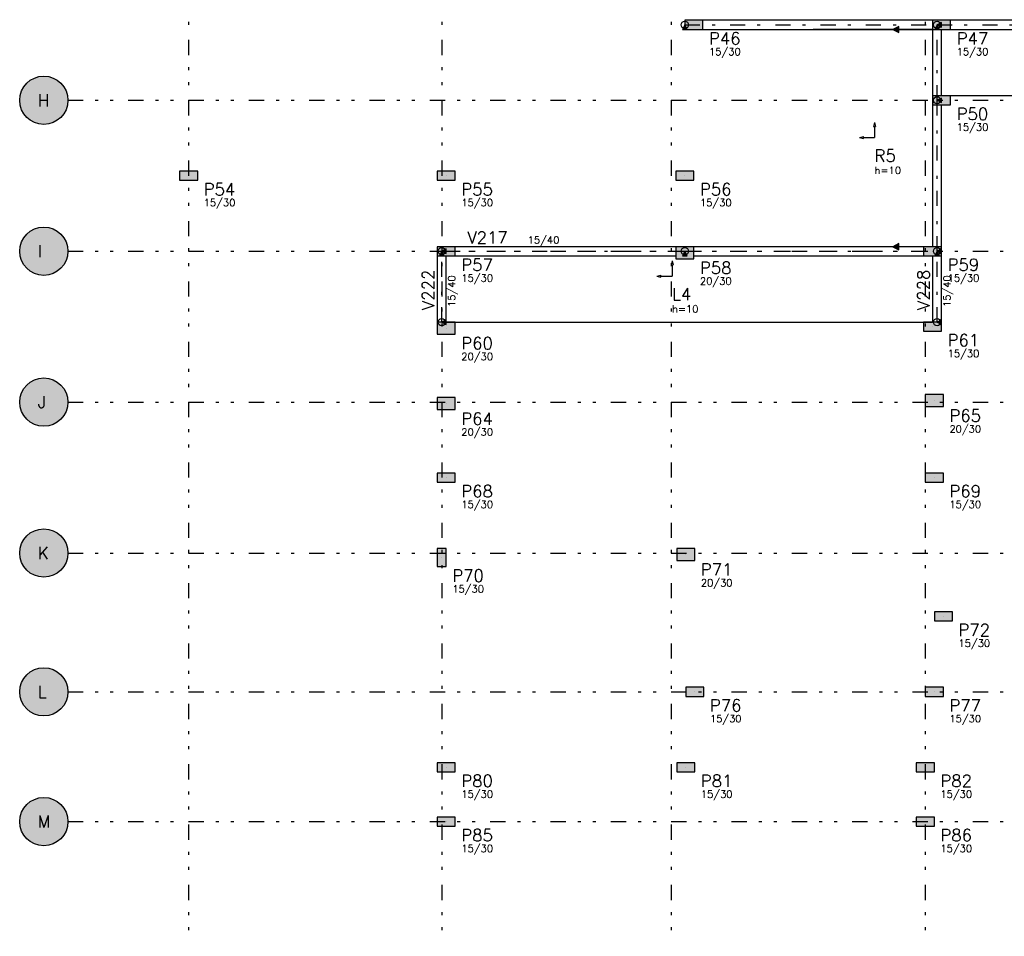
# Model space of a CAD drawing. Extents: x 0 to 119, y 0 to 84.
# Tile 5 of 7: x 61 to 93, y 31 to 61. Entities that reach past the tile are written whole.
import ezdxf

# ---------------------------------------------------------------- set-up
doc = ezdxf.new("R2010")
doc.units = 0
doc.header["$MEASUREMENT"] = 0
doc.linetypes.add('ESTILO_TQS_0003', pattern=[1.5, 0.5, -0.4, 0.1, -0.5])
doc.linetypes.add('ESTILO_TQS_0004', pattern=[2, 0.5, -0.4, 0.1, -0.4, 0.1, -0.5])
for name, color, linetype in [('1', 1, 'CONTINUOUS'), ('2', 2, 'CONTINUOUS'), ('3', 3, 'CONTINUOUS'), ('4', 4, 'CONTINUOUS'), ('6', 6, 'CONTINUOUS'), ('8', 8, 'CONTINUOUS'), ('9', 9, 'CONTINUOUS')]:
    doc.layers.add(name, color=color, linetype=linetype)
doc.styles.get("Standard").update_dxf_attribs({"font": 'ROMANS.SHX'})

msp = doc.modelspace()

# ---------------------------------------------------------------- linework, layer by layer
at = {"layer": '1', "linetype": 'Continuous'}
for points in [[(82.70286, 60.96836), (82.85286, 60.96836), (82.77786, 61.11836), (82.70286, 60.96836)], [(90.98786, 61.26836), (83.37786, 61.26836)], [(89.669527, 60.96836), (89.869527, 60.86836), (89.869527, 61.06836), (89.669527, 60.96836)], [(91.06286, 60.96836), (91.21286, 60.96836), (91.13786, 61.11836), (91.06286, 60.96836)], [(91.28786, 61.04336), (91.28786, 61.19336), (91.13786, 61.11836), (91.28786, 61.04336)], [(103.16786, 61.26836), (91.58786, 61.26836)], [(83.37786, 60.96836), (90.98786, 60.96836)], [(90.98786, 60.96836), (90.98786, 58.76836)], [(91.28786, 58.76836), (91.28786, 60.96836)], [(91.58786, 60.96836), (103.16786, 60.96836)], [(90.98786, 58.46836), (90.98786, 53.76836)], [(91.28786, 58.54336), (91.28786, 58.69336), (91.13786, 58.61836), (91.28786, 58.54336)], [(91.28786, 53.76836), (91.28786, 58.46836)], [(89.669527, 53.76836), (89.869527, 53.66836), (89.869527, 53.86836), (89.669527, 53.76836)], [(74.64286, 53.46836), (74.79286, 53.46836), (74.71786, 53.61836), (74.64286, 53.46836)], [(74.86786, 53.54336), (74.86786, 53.69336), (74.71786, 53.61836), (74.86786, 53.54336)], [(82.47786, 53.76836), (75.16786, 53.76836)], [(82.70286, 53.46836), (82.85286, 53.46836), (82.77786, 53.61836), (82.70286, 53.46836)], [(90.68786, 53.76836), (83.07786, 53.76836)], [(91.06286, 53.46836), (91.21286, 53.46836), (91.13786, 53.61836), (91.06286, 53.46836)], [(91.28786, 53.54336), (91.28786, 53.69336), (91.13786, 53.61836), (91.28786, 53.54336)], [(74.56786, 53.46836), (74.56786, 51.26836)], [(74.86786, 51.26836), (74.86786, 53.46836)], [(75.16786, 53.46836), (82.47786, 53.46836)], [(83.07786, 53.46836), (90.68786, 53.46836)], [(90.98786, 53.46836), (90.98786, 51.26836)], [(91.28786, 51.26836), (91.28786, 53.46836)], [(74.86786, 51.19336), (74.86786, 51.34336), (74.71786, 51.26836), (74.86786, 51.19336)], [(91.28786, 51.19336), (91.28786, 51.34336), (91.13786, 51.26836), (91.28786, 51.19336)]]:
    msp.add_lwpolyline(points, dxfattribs=at)
for centre in [(82.77786, 61.11836), (91.13786, 61.11836), (91.13786, 61.11836), (91.13786, 58.61836), (74.71786, 53.61836), (74.71786, 53.61836), (82.77786, 53.61836), (91.13786, 53.61836), (91.13786, 53.61836), (74.71786, 51.26836), (91.13786, 51.26836)]:
    msp.add_circle(centre, 0.12, dxfattribs=at)
at = {"layer": '2', "linetype": 'Continuous'}
for centre in [(61.52786, 58.61836), (61.52786, 53.61836), (61.52786, 48.61836), (61.52786, 43.61836), (61.52786, 39.01836), (61.52786, 34.71836)]:
    msp.add_circle(centre, 0.8, dxfattribs=at)
at = {"layer": '6', "linetype": 'Continuous'}
for points in [[(83.37786, 60.96836), (83.37786, 61.26836), (82.77786, 61.26836), (82.77786, 60.96836), (83.37786, 60.96836)], [(91.58786, 60.96836), (91.58786, 61.26836), (90.98786, 61.26836), (90.98786, 60.96836), (91.58786, 60.96836)], [(91.58786, 58.46836), (91.58786, 58.76836), (90.98786, 58.76836), (90.98786, 58.46836), (91.58786, 58.46836)], [(66.62786, 55.96836), (66.62786, 56.26836), (66.02786, 56.26836), (66.02786, 55.96836), (66.62786, 55.96836)], [(75.16786, 55.96836), (75.16786, 56.26836), (74.56786, 56.26836), (74.56786, 55.96836), (75.16786, 55.96836)], [(83.07786, 55.96836), (83.07786, 56.26836), (82.47786, 56.26836), (82.47786, 55.96836), (83.07786, 55.96836)], [(75.16786, 53.46836), (75.16786, 53.76836), (74.56786, 53.76836), (74.56786, 53.46836), (75.16786, 53.46836)], [(83.07786, 53.36836), (83.07786, 53.76836), (82.47786, 53.76836), (82.47786, 53.36836), (83.07786, 53.36836)], [(91.28786, 53.46836), (91.28786, 53.76836), (90.68786, 53.76836), (90.68786, 53.46836), (91.28786, 53.46836)], [(75.16786, 50.86836), (75.16786, 51.26836), (74.56786, 51.26836), (74.56786, 50.86836), (75.16786, 50.86836)], [(91.28786, 50.96836), (91.28786, 51.26836), (90.68786, 51.26836), (90.68786, 50.96836), (91.28786, 50.96836)], [(75.16786, 48.36836), (75.16786, 48.76836), (74.56786, 48.76836), (74.56786, 48.36836), (75.16786, 48.36836)], [(91.34786, 48.46836), (91.34786, 48.86836), (90.74786, 48.86836), (90.74786, 48.46836), (91.34786, 48.46836)], [(75.16786, 45.96836), (75.16786, 46.26836), (74.56786, 46.26836), (74.56786, 45.96836), (75.16786, 45.96836)], [(90.74786, 46.26836), (90.74786, 45.96836), (91.34786, 45.96836), (91.34786, 46.26836), (90.74786, 46.26836)], [(74.56786, 43.16836), (74.86786, 43.16836), (74.86786, 43.76836), (74.56786, 43.76836), (74.56786, 43.16836)], [(82.50786, 43.76836), (82.50786, 43.36836), (83.10786, 43.36836), (83.10786, 43.76836), (82.50786, 43.76836)], [(91.04786, 41.66836), (91.04786, 41.36836), (91.64786, 41.36836), (91.64786, 41.66836), (91.04786, 41.66836)], [(82.80786, 39.16836), (82.80786, 38.86836), (83.40786, 38.86836), (83.40786, 39.16836), (82.80786, 39.16836)], [(90.74786, 39.16836), (90.74786, 38.86836), (91.34786, 38.86836), (91.34786, 39.16836), (90.74786, 39.16836)], [(74.56786, 36.66836), (74.56786, 36.36836), (75.16786, 36.36836), (75.16786, 36.66836), (74.56786, 36.66836)], [(82.50786, 36.66836), (82.50786, 36.36836), (83.10786, 36.36836), (83.10786, 36.66836), (82.50786, 36.66836)], [(90.44786, 36.66836), (90.44786, 36.36836), (91.04786, 36.36836), (91.04786, 36.66836), (90.44786, 36.66836)], [(74.56786, 34.86836), (74.56786, 34.56836), (75.16786, 34.56836), (75.16786, 34.86836), (74.56786, 34.86836)], [(90.44786, 34.86836), (90.44786, 34.56836), (91.04786, 34.56836), (91.04786, 34.86836), (90.44786, 34.86836)]]:
    msp.add_lwpolyline(points, dxfattribs=at)
at = {"layer": '8', "linetype": 'ESTILO_TQS_0004'}
for p, q in [((66.32786, 78.61836), (66.32786, 30.91836)), ((74.71786, 78.61836), (74.71786, 30.91836)), ((82.32786, 78.61836), (82.32786, 30.91836)), ((90.74786, 78.61836), (90.74786, 30.91836)), ((62.32786, 58.61836), (111.46786, 58.61836)), ((62.32786, 53.61836), (111.46786, 53.61836)), ((62.32786, 48.61836), (111.46786, 48.61836)), ((62.32786, 43.61836), (111.46786, 43.61836)), ((62.32786, 39.01836), (111.46786, 39.01836)), ((62.32786, 34.71836), (111.46786, 34.71836))]:
    msp.add_line(p, q, dxfattribs=at)
at = {"layer": '8', "linetype": 'ESTILO_TQS_0003'}
for p, q in [((82.77786, 61.11836), (91.13786, 61.11836)), ((91.13786, 58.61836), (91.13786, 61.11836)), ((91.13786, 61.11836), (103.61786, 61.11836)), ((91.13786, 53.61836), (91.13786, 58.61836)), ((74.71786, 51.26836), (74.71786, 53.61836)), ((74.71786, 53.61836), (82.77786, 53.61836)), ((82.77786, 53.61836), (91.13786, 53.61836)), ((91.13786, 51.26836), (91.13786, 53.61836))]:
    msp.add_line(p, q, dxfattribs=at)
at = {"layer": '8', "linetype": 'Continuous'}
for p, q in [((83.07786, 61.11836), (83.07786, 61.11836)), ((91.28786, 61.11836), (91.28786, 61.11836)), ((90.98786, 60.96836), (87.03286, 60.96836)), ((103.46786, 58.76836), (91.28786, 58.76836)), ((91.28786, 58.61836), (91.28786, 58.61836)), ((89.066439, 57.884758), (89.035551, 57.75235)), ((89.066439, 57.884758), (89.097328, 57.75235)), ((89.035551, 57.75235), (89.097328, 57.75235)), ((89.066439, 57.75235), (89.066439, 57.384758)), ((88.566439, 57.384758), (88.698847, 57.415644)), ((88.566439, 57.384758), (88.698847, 57.353873)), ((88.698847, 57.353873), (88.698847, 57.415644)), ((88.698847, 57.384758), (89.066439, 57.384758)), ((66.32786, 56.11836), (66.32786, 56.11836)), ((74.86786, 56.11836), (74.86786, 56.11836)), ((82.77786, 56.11836), (82.77786, 56.11836)), ((74.86786, 53.61836), (74.86786, 53.61836)), ((82.77786, 53.56836), (82.77786, 53.56836)), ((90.98786, 53.76836), (87.03286, 53.76836)), ((90.98786, 53.61836), (90.98786, 53.61836)), ((82.353415, 53.294351), (82.322526, 53.161943)), ((82.353415, 53.294351), (82.384303, 53.161943)), ((82.322526, 53.161943), (82.384303, 53.161943)), ((82.353415, 53.161943), (82.353415, 52.794351)), ((81.853415, 52.794351), (81.985823, 52.825236)), ((81.853415, 52.794351), (81.985823, 52.763465)), ((81.985823, 52.763465), (81.985823, 52.825236)), ((81.985823, 52.794351), (82.353415, 52.794351)), ((74.86786, 51.26836), (90.98786, 51.26836)), ((74.86786, 51.06836), (74.86786, 51.06836)), ((90.98786, 51.11836), (90.98786, 51.11836)), ((91.04786, 48.66836), (91.04786, 48.66836)), ((74.86786, 48.56836), (74.86786, 48.56836)), ((74.86786, 46.11836), (74.86786, 46.11836)), ((91.04786, 46.11836), (91.04786, 46.11836)), ((74.71786, 43.46836), (74.71786, 43.46836)), ((82.80786, 43.56836), (82.80786, 43.56836)), ((91.34786, 41.51836), (91.34786, 41.51836)), ((83.10786, 39.01836), (83.10786, 39.01836)), ((91.04786, 39.01836), (91.04786, 39.01836)), ((74.86786, 36.51836), (74.86786, 36.51836)), ((82.80786, 36.51836), (82.80786, 36.51836)), ((90.74786, 36.51836), (90.74786, 36.51836)), ((74.86786, 34.71836), (74.86786, 34.71836)), ((90.74786, 34.71836), (90.74786, 34.71836))]:
    msp.add_line(p, q, dxfattribs=at)
at = {"layer": '9', "linetype": 'Continuous'}
for points in [[(82.70286, 60.96836), (82.85286, 60.96836), (82.77786, 61.11836)], [(82.70286, 60.96836), (82.77786, 61.11836), (82.70286, 60.96836)], [(83.37786, 60.96836), (83.37786, 61.26836), (82.77786, 61.26836)], [(83.37786, 60.96836), (82.77786, 61.26836), (82.77786, 60.96836)], [(89.669527, 60.96836), (89.869527, 60.86836), (89.869527, 61.06836)], [(89.669527, 60.96836), (89.869527, 61.06836), (89.669527, 60.96836)], [(91.58786, 60.96836), (91.58786, 61.26836), (90.98786, 61.26836)], [(91.58786, 60.96836), (90.98786, 61.26836), (90.98786, 60.96836)], [(91.06286, 60.96836), (91.21286, 60.96836), (91.13786, 61.11836)], [(91.06286, 60.96836), (91.13786, 61.11836), (91.06286, 60.96836)], [(91.28786, 61.04336), (91.28786, 61.19336), (91.13786, 61.11836)], [(91.28786, 61.04336), (91.13786, 61.11836), (91.28786, 61.04336)], [(83.37786, 60.96836), (82.77786, 60.96836), (83.37786, 60.96836)], [(91.58786, 60.96836), (90.98786, 60.96836), (91.58786, 60.96836)], [(62.32786, 58.61836), (61.473266, 59.416495), (61.365095, 59.401627)], [(62.32786, 58.61836), (61.582454, 59.416495), (61.473266, 59.416495)], [(62.32786, 58.61836), (61.690625, 59.401627), (61.582454, 59.416495)], [(62.32786, 58.61836), (60.907291, 59.12323), (60.844324, 59.034027)], [(62.32786, 58.61836), (60.981817, 59.203029), (60.907291, 59.12323)], [(62.32786, 58.61836), (61.066516, 59.271936), (60.981817, 59.203029)], [(62.32786, 58.61836), (61.159808, 59.328668), (61.066516, 59.271936)], [(62.32786, 58.61836), (61.259956, 59.372169), (61.159808, 59.328668)], [(62.32786, 58.61836), (61.365095, 59.401627), (61.259956, 59.372169)], [(62.32786, 58.61836), (61.795764, 59.372169), (61.690625, 59.401627)], [(62.32786, 58.61836), (61.895912, 59.328668), (61.795764, 59.372169)], [(62.32786, 58.61836), (61.989204, 59.271936), (61.895912, 59.328668)], [(62.32786, 58.61836), (62.073903, 59.203029), (61.989204, 59.271936)], [(62.32786, 58.61836), (62.148429, 59.12323), (62.073903, 59.203029)], [(62.32786, 58.61836), (62.211396, 59.034027), (62.148429, 59.12323)], [(62.32786, 58.61836), (60.757526, 58.834197), (60.735311, 58.727293)], [(62.32786, 58.61836), (60.794091, 58.937081), (60.757526, 58.834197)], [(62.32786, 58.61836), (60.844324, 59.034027), (60.794091, 58.937081)], [(62.32786, 58.61836), (62.261629, 58.937081), (62.211396, 59.034027)], [(62.32786, 58.61836), (62.298194, 58.834197), (62.261629, 58.937081)], [(62.32786, 58.61836), (62.320409, 58.727293), (62.298194, 58.834197)], [(91.58786, 58.46836), (91.58786, 58.76836), (90.98786, 58.76836)], [(91.58786, 58.46836), (90.98786, 58.76836), (90.98786, 58.46836)], [(62.32786, 58.61836), (60.735311, 58.727293), (60.72786, 58.61836)], [(62.32786, 58.61836), (60.72786, 58.61836), (60.735311, 58.509427)], [(62.32786, 58.61836), (60.735311, 58.509427), (60.757526, 58.402523)], [(62.32786, 58.61836), (60.757526, 58.402523), (60.794091, 58.299639)], [(62.32786, 58.61836), (60.794091, 58.299639), (60.844324, 58.202693)], [(62.32786, 58.61836), (60.844324, 58.202693), (60.907291, 58.11349)], [(62.32786, 58.61836), (60.907291, 58.11349), (60.981817, 58.033691)], [(62.32786, 58.61836), (60.981817, 58.033691), (61.066516, 57.964784)], [(62.32786, 58.61836), (61.066516, 57.964784), (61.159808, 57.908052)], [(62.32786, 58.61836), (61.159808, 57.908052), (61.259956, 57.864551)], [(62.32786, 58.61836), (61.259956, 57.864551), (61.365095, 57.835093)], [(62.32786, 58.61836), (61.365095, 57.835093), (61.473266, 57.820225)], [(62.32786, 58.61836), (61.473266, 57.820225), (61.582454, 57.820225)], [(62.32786, 58.61836), (61.582454, 57.820225), (61.690625, 57.835093)], [(62.32786, 58.61836), (61.690625, 57.835093), (61.795764, 57.864551)], [(62.32786, 58.61836), (61.795764, 57.864551), (61.895912, 57.908052)], [(62.32786, 58.61836), (61.895912, 57.908052), (61.989204, 57.964784)], [(62.32786, 58.61836), (61.989204, 57.964784), (62.073903, 58.033691)], [(62.32786, 58.61836), (62.073903, 58.033691), (62.148429, 58.11349)], [(62.32786, 58.61836), (62.148429, 58.11349), (62.211396, 58.202693)], [(62.32786, 58.61836), (62.211396, 58.202693), (62.261629, 58.299639)], [(62.32786, 58.61836), (62.261629, 58.299639), (62.298194, 58.402523)], [(62.32786, 58.61836), (62.298194, 58.402523), (62.320409, 58.509427)], [(62.32786, 58.61836), (62.320409, 58.509427), (62.32786, 58.61836)], [(91.58786, 58.46836), (90.98786, 58.46836), (91.58786, 58.46836)], [(91.28786, 58.54336), (91.28786, 58.69336), (91.13786, 58.61836)], [(91.28786, 58.54336), (91.13786, 58.61836), (91.28786, 58.54336)], [(66.62786, 55.96836), (66.62786, 56.26836), (66.02786, 56.26836)], [(66.62786, 55.96836), (66.02786, 56.26836), (66.02786, 55.96836)], [(75.16786, 55.96836), (75.16786, 56.26836), (74.56786, 56.26836)], [(75.16786, 55.96836), (74.56786, 56.26836), (74.56786, 55.96836)], [(83.07786, 55.96836), (83.07786, 56.26836), (82.47786, 56.26836)], [(83.07786, 55.96836), (82.47786, 56.26836), (82.47786, 55.96836)], [(66.62786, 55.96836), (66.02786, 55.96836), (66.62786, 55.96836)], [(75.16786, 55.96836), (74.56786, 55.96836), (75.16786, 55.96836)], [(83.07786, 55.96836), (82.47786, 55.96836), (83.07786, 55.96836)], [(62.32786, 53.61836), (60.981817, 54.203029), (60.907291, 54.12323)], [(62.32786, 53.61836), (61.066516, 54.271936), (60.981817, 54.203029)], [(62.32786, 53.61836), (61.159808, 54.328668), (61.066516, 54.271936)], [(62.32786, 53.61836), (61.259956, 54.372169), (61.159808, 54.328668)], [(62.32786, 53.61836), (61.365095, 54.401627), (61.259956, 54.372169)], [(62.32786, 53.61836), (61.473266, 54.416495), (61.365095, 54.401627)], [(62.32786, 53.61836), (61.582454, 54.416495), (61.473266, 54.416495)], [(62.32786, 53.61836), (61.690625, 54.401627), (61.582454, 54.416495)], [(62.32786, 53.61836), (61.795764, 54.372169), (61.690625, 54.401627)], [(62.32786, 53.61836), (61.895912, 54.328668), (61.795764, 54.372169)], [(62.32786, 53.61836), (61.989204, 54.271936), (61.895912, 54.328668)], [(62.32786, 53.61836), (62.073903, 54.203029), (61.989204, 54.271936)], [(62.32786, 53.61836), (62.148429, 54.12323), (62.073903, 54.203029)], [(62.32786, 53.61836), (60.794091, 53.937081), (60.757526, 53.834197)], [(62.32786, 53.61836), (60.844324, 54.034027), (60.794091, 53.937081)], [(62.32786, 53.61836), (60.907291, 54.12323), (60.844324, 54.034027)], [(62.32786, 53.61836), (62.211396, 54.034027), (62.148429, 54.12323)], [(62.32786, 53.61836), (62.261629, 53.937081), (62.211396, 54.034027)], [(62.32786, 53.61836), (62.298194, 53.834197), (62.261629, 53.937081)], [(89.669527, 53.76836), (89.869527, 53.66836), (89.869527, 53.86836)], [(89.669527, 53.76836), (89.869527, 53.86836), (89.669527, 53.76836)], [(62.32786, 53.61836), (60.735311, 53.727293), (60.72786, 53.61836)], [(62.32786, 53.61836), (60.72786, 53.61836), (60.735311, 53.509427)], [(62.32786, 53.61836), (60.757526, 53.834197), (60.735311, 53.727293)], [(62.32786, 53.61836), (60.735311, 53.509427), (60.757526, 53.402523)], [(62.32786, 53.61836), (60.757526, 53.402523), (60.794091, 53.299639)], [(62.32786, 53.61836), (60.794091, 53.299639), (60.844324, 53.202693)], [(62.32786, 53.61836), (60.844324, 53.202693), (60.907291, 53.11349)], [(62.32786, 53.61836), (60.907291, 53.11349), (60.981817, 53.033691)], [(62.32786, 53.61836), (60.981817, 53.033691), (61.066516, 52.964784)], [(62.32786, 53.61836), (61.066516, 52.964784), (61.159808, 52.908052)], [(62.32786, 53.61836), (61.159808, 52.908052), (61.259956, 52.864551)], [(62.32786, 53.61836), (61.259956, 52.864551), (61.365095, 52.835093)], [(62.32786, 53.61836), (61.365095, 52.835093), (61.473266, 52.820225)], [(62.32786, 53.61836), (61.473266, 52.820225), (61.582454, 52.820225)], [(62.32786, 53.61836), (61.582454, 52.820225), (61.690625, 52.835093)], [(62.32786, 53.61836), (61.690625, 52.835093), (61.795764, 52.864551)], [(62.32786, 53.61836), (61.795764, 52.864551), (61.895912, 52.908052)], [(62.32786, 53.61836), (61.895912, 52.908052), (61.989204, 52.964784)], [(62.32786, 53.61836), (61.989204, 52.964784), (62.073903, 53.033691)], [(62.32786, 53.61836), (62.073903, 53.033691), (62.148429, 53.11349)], [(62.32786, 53.61836), (62.148429, 53.11349), (62.211396, 53.202693)], [(62.32786, 53.61836), (62.211396, 53.202693), (62.261629, 53.299639)], [(62.32786, 53.61836), (62.261629, 53.299639), (62.298194, 53.402523)], [(62.32786, 53.61836), (62.320409, 53.727293), (62.298194, 53.834197)], [(62.32786, 53.61836), (62.298194, 53.402523), (62.320409, 53.509427)], [(62.32786, 53.61836), (62.320409, 53.509427), (62.32786, 53.61836)], [(75.16786, 53.46836), (75.16786, 53.76836), (74.56786, 53.76836)], [(75.16786, 53.46836), (74.56786, 53.76836), (74.56786, 53.46836)], [(74.64286, 53.46836), (74.79286, 53.46836), (74.71786, 53.61836)], [(74.64286, 53.46836), (74.71786, 53.61836), (74.64286, 53.46836)], [(74.86786, 53.54336), (74.86786, 53.69336), (74.71786, 53.61836)], [(74.86786, 53.54336), (74.71786, 53.61836), (74.86786, 53.54336)], [(83.07786, 53.36836), (83.07786, 53.76836), (82.47786, 53.76836)], [(83.07786, 53.36836), (82.47786, 53.76836), (82.47786, 53.36836)], [(82.70286, 53.46836), (82.85286, 53.46836), (82.77786, 53.61836)], [(82.70286, 53.46836), (82.77786, 53.61836), (82.70286, 53.46836)], [(91.28786, 53.46836), (91.28786, 53.76836), (90.68786, 53.76836)], [(91.28786, 53.46836), (90.68786, 53.76836), (90.68786, 53.46836)], [(91.06286, 53.46836), (91.21286, 53.46836), (91.13786, 53.61836)], [(91.06286, 53.46836), (91.13786, 53.61836), (91.06286, 53.46836)], [(91.28786, 53.54336), (91.28786, 53.69336), (91.13786, 53.61836)], [(91.28786, 53.54336), (91.13786, 53.61836), (91.28786, 53.54336)], [(75.16786, 53.46836), (74.56786, 53.46836), (75.16786, 53.46836)], [(83.07786, 53.36836), (82.47786, 53.36836), (83.07786, 53.36836)], [(91.28786, 53.46836), (90.68786, 53.46836), (91.28786, 53.46836)], [(75.16786, 50.86836), (75.16786, 51.26836), (74.56786, 51.26836)], [(75.16786, 50.86836), (74.56786, 51.26836), (74.56786, 50.86836)], [(74.86786, 51.19336), (74.86786, 51.34336), (74.71786, 51.26836)], [(74.86786, 51.19336), (74.71786, 51.26836), (74.86786, 51.19336)], [(91.28786, 50.96836), (91.28786, 51.26836), (90.68786, 51.26836)], [(91.28786, 50.96836), (90.68786, 51.26836), (90.68786, 50.96836)], [(91.28786, 51.19336), (91.28786, 51.34336), (91.13786, 51.26836)], [(91.28786, 51.19336), (91.13786, 51.26836), (91.28786, 51.19336)], [(91.28786, 50.96836), (90.68786, 50.96836), (91.28786, 50.96836)], [(75.16786, 50.86836), (74.56786, 50.86836), (75.16786, 50.86836)], [(62.32786, 48.61836), (61.159808, 49.328668), (61.066516, 49.271936)], [(62.32786, 48.61836), (61.259956, 49.372169), (61.159808, 49.328668)], [(62.32786, 48.61836), (61.365095, 49.401627), (61.259956, 49.372169)], [(62.32786, 48.61836), (61.473266, 49.416495), (61.365095, 49.401627)], [(62.32786, 48.61836), (61.582454, 49.416495), (61.473266, 49.416495)], [(62.32786, 48.61836), (61.690625, 49.401627), (61.582454, 49.416495)], [(62.32786, 48.61836), (61.795764, 49.372169), (61.690625, 49.401627)], [(62.32786, 48.61836), (61.895912, 49.328668), (61.795764, 49.372169)], [(62.32786, 48.61836), (61.989204, 49.271936), (61.895912, 49.328668)], [(62.32786, 48.61836), (60.844324, 49.034027), (60.794091, 48.937081)], [(62.32786, 48.61836), (60.907291, 49.12323), (60.844324, 49.034027)], [(62.32786, 48.61836), (60.981817, 49.203029), (60.907291, 49.12323)], [(62.32786, 48.61836), (61.066516, 49.271936), (60.981817, 49.203029)], [(62.32786, 48.61836), (62.073903, 49.203029), (61.989204, 49.271936)], [(62.32786, 48.61836), (62.148429, 49.12323), (62.073903, 49.203029)], [(62.32786, 48.61836), (62.211396, 49.034027), (62.148429, 49.12323)], [(62.32786, 48.61836), (62.261629, 48.937081), (62.211396, 49.034027)], [(62.32786, 48.61836), (60.735311, 48.727293), (60.72786, 48.61836)], [(62.32786, 48.61836), (60.757526, 48.834197), (60.735311, 48.727293)], [(62.32786, 48.61836), (60.794091, 48.937081), (60.757526, 48.834197)], [(62.32786, 48.61836), (62.298194, 48.834197), (62.261629, 48.937081)], [(62.32786, 48.61836), (62.320409, 48.727293), (62.298194, 48.834197)], [(75.16786, 48.36836), (75.16786, 48.76836), (74.56786, 48.76836)], [(75.16786, 48.36836), (74.56786, 48.76836), (74.56786, 48.36836)], [(91.34786, 48.46836), (91.34786, 48.86836), (90.74786, 48.86836)], [(91.34786, 48.46836), (90.74786, 48.86836), (90.74786, 48.46836)], [(62.32786, 48.61836), (60.72786, 48.61836), (60.735311, 48.509427)], [(62.32786, 48.61836), (60.735311, 48.509427), (60.757526, 48.402523)], [(62.32786, 48.61836), (60.757526, 48.402523), (60.794091, 48.299639)], [(62.32786, 48.61836), (60.794091, 48.299639), (60.844324, 48.202693)], [(62.32786, 48.61836), (60.844324, 48.202693), (60.907291, 48.11349)], [(62.32786, 48.61836), (60.907291, 48.11349), (60.981817, 48.033691)], [(62.32786, 48.61836), (60.981817, 48.033691), (61.066516, 47.964784)], [(62.32786, 48.61836), (61.066516, 47.964784), (61.159808, 47.908052)], [(62.32786, 48.61836), (61.159808, 47.908052), (61.259956, 47.864551)], [(62.32786, 48.61836), (61.259956, 47.864551), (61.365095, 47.835093)], [(62.32786, 48.61836), (61.365095, 47.835093), (61.473266, 47.820225)], [(62.32786, 48.61836), (61.473266, 47.820225), (61.582454, 47.820225)], [(62.32786, 48.61836), (61.582454, 47.820225), (61.690625, 47.835093)], [(62.32786, 48.61836), (61.690625, 47.835093), (61.795764, 47.864551)], [(62.32786, 48.61836), (61.795764, 47.864551), (61.895912, 47.908052)], [(62.32786, 48.61836), (61.895912, 47.908052), (61.989204, 47.964784)], [(62.32786, 48.61836), (61.989204, 47.964784), (62.073903, 48.033691)], [(62.32786, 48.61836), (62.073903, 48.033691), (62.148429, 48.11349)], [(62.32786, 48.61836), (62.148429, 48.11349), (62.211396, 48.202693)], [(62.32786, 48.61836), (62.211396, 48.202693), (62.261629, 48.299639)], [(62.32786, 48.61836), (62.261629, 48.299639), (62.298194, 48.402523)], [(62.32786, 48.61836), (62.298194, 48.402523), (62.320409, 48.509427)], [(62.32786, 48.61836), (62.320409, 48.509427), (62.32786, 48.61836)], [(75.16786, 48.36836), (74.56786, 48.36836), (75.16786, 48.36836)], [(91.34786, 48.46836), (90.74786, 48.46836), (91.34786, 48.46836)], [(75.16786, 45.96836), (75.16786, 46.26836), (74.56786, 46.26836)], [(75.16786, 45.96836), (74.56786, 46.26836), (74.56786, 45.96836)], [(90.74786, 46.26836), (90.74786, 45.96836), (91.34786, 45.96836)], [(90.74786, 46.26836), (91.34786, 45.96836), (91.34786, 46.26836)], [(90.74786, 46.26836), (91.34786, 46.26836), (90.74786, 46.26836)], [(75.16786, 45.96836), (74.56786, 45.96836), (75.16786, 45.96836)], [(62.32786, 43.61836), (61.365095, 44.401627), (61.259956, 44.372169)], [(62.32786, 43.61836), (61.473266, 44.416495), (61.365095, 44.401627)], [(62.32786, 43.61836), (61.582454, 44.416495), (61.473266, 44.416495)], [(62.32786, 43.61836), (61.690625, 44.401627), (61.582454, 44.416495)], [(62.32786, 43.61836), (61.795764, 44.372169), (61.690625, 44.401627)], [(62.32786, 43.61836), (60.907291, 44.12323), (60.844324, 44.034027)], [(62.32786, 43.61836), (60.981817, 44.203029), (60.907291, 44.12323)], [(62.32786, 43.61836), (61.066516, 44.271936), (60.981817, 44.203029)], [(62.32786, 43.61836), (61.159808, 44.328668), (61.066516, 44.271936)], [(62.32786, 43.61836), (61.259956, 44.372169), (61.159808, 44.328668)], [(62.32786, 43.61836), (61.895912, 44.328668), (61.795764, 44.372169)], [(62.32786, 43.61836), (61.989204, 44.271936), (61.895912, 44.328668)], [(62.32786, 43.61836), (62.073903, 44.203029), (61.989204, 44.271936)], [(62.32786, 43.61836), (62.148429, 44.12323), (62.073903, 44.203029)], [(62.32786, 43.61836), (62.211396, 44.034027), (62.148429, 44.12323)], [(62.32786, 43.61836), (60.757526, 43.834197), (60.735311, 43.727293)], [(62.32786, 43.61836), (60.794091, 43.937081), (60.757526, 43.834197)], [(62.32786, 43.61836), (60.844324, 44.034027), (60.794091, 43.937081)], [(62.32786, 43.61836), (62.261629, 43.937081), (62.211396, 44.034027)], [(62.32786, 43.61836), (62.298194, 43.834197), (62.261629, 43.937081)], [(62.32786, 43.61836), (62.320409, 43.727293), (62.298194, 43.834197)], [(74.56786, 43.16836), (74.86786, 43.16836), (74.86786, 43.76836)], [(74.56786, 43.16836), (74.86786, 43.76836), (74.56786, 43.76836)], [(74.56786, 43.16836), (74.56786, 43.76836), (74.56786, 43.16836)], [(82.50786, 43.76836), (82.50786, 43.36836), (83.10786, 43.36836)], [(82.50786, 43.76836), (83.10786, 43.36836), (83.10786, 43.76836)], [(82.50786, 43.76836), (83.10786, 43.76836), (82.50786, 43.76836)], [(62.32786, 43.61836), (60.735311, 43.727293), (60.72786, 43.61836)], [(62.32786, 43.61836), (60.72786, 43.61836), (60.735311, 43.509427)], [(62.32786, 43.61836), (60.735311, 43.509427), (60.757526, 43.402523)], [(62.32786, 43.61836), (60.757526, 43.402523), (60.794091, 43.299639)], [(62.32786, 43.61836), (60.794091, 43.299639), (60.844324, 43.202693)], [(62.32786, 43.61836), (60.844324, 43.202693), (60.907291, 43.11349)], [(62.32786, 43.61836), (60.907291, 43.11349), (60.981817, 43.033691)], [(62.32786, 43.61836), (60.981817, 43.033691), (61.066516, 42.964784)], [(62.32786, 43.61836), (61.066516, 42.964784), (61.159808, 42.908052)], [(62.32786, 43.61836), (61.159808, 42.908052), (61.259956, 42.864551)], [(62.32786, 43.61836), (61.259956, 42.864551), (61.365095, 42.835093)], [(62.32786, 43.61836), (61.365095, 42.835093), (61.473266, 42.820225)], [(62.32786, 43.61836), (61.473266, 42.820225), (61.582454, 42.820225)], [(62.32786, 43.61836), (61.582454, 42.820225), (61.690625, 42.835093)], [(62.32786, 43.61836), (61.690625, 42.835093), (61.795764, 42.864551)], [(62.32786, 43.61836), (61.795764, 42.864551), (61.895912, 42.908052)], [(62.32786, 43.61836), (61.895912, 42.908052), (61.989204, 42.964784)], [(62.32786, 43.61836), (61.989204, 42.964784), (62.073903, 43.033691)], [(62.32786, 43.61836), (62.073903, 43.033691), (62.148429, 43.11349)], [(62.32786, 43.61836), (62.148429, 43.11349), (62.211396, 43.202693)], [(62.32786, 43.61836), (62.211396, 43.202693), (62.261629, 43.299639)], [(62.32786, 43.61836), (62.261629, 43.299639), (62.298194, 43.402523)], [(62.32786, 43.61836), (62.298194, 43.402523), (62.320409, 43.509427)], [(62.32786, 43.61836), (62.320409, 43.509427), (62.32786, 43.61836)], [(91.04786, 41.66836), (91.04786, 41.36836), (91.64786, 41.36836)], [(91.04786, 41.66836), (91.64786, 41.36836), (91.64786, 41.66836)], [(91.04786, 41.66836), (91.64786, 41.66836), (91.04786, 41.66836)], [(62.32786, 39.01836), (60.907291, 39.52323), (60.844324, 39.434027)], [(62.32786, 39.01836), (60.981817, 39.603029), (60.907291, 39.52323)], [(62.32786, 39.01836), (61.066516, 39.671936), (60.981817, 39.603029)], [(62.32786, 39.01836), (61.159808, 39.728668), (61.066516, 39.671936)], [(62.32786, 39.01836), (61.259956, 39.772169), (61.159808, 39.728668)], [(62.32786, 39.01836), (61.365095, 39.801627), (61.259956, 39.772169)], [(62.32786, 39.01836), (61.473266, 39.816495), (61.365095, 39.801627)], [(62.32786, 39.01836), (61.582454, 39.816495), (61.473266, 39.816495)], [(62.32786, 39.01836), (61.690625, 39.801627), (61.582454, 39.816495)], [(62.32786, 39.01836), (61.795764, 39.772169), (61.690625, 39.801627)], [(62.32786, 39.01836), (61.895912, 39.728668), (61.795764, 39.772169)], [(62.32786, 39.01836), (61.989204, 39.671936), (61.895912, 39.728668)], [(62.32786, 39.01836), (62.073903, 39.603029), (61.989204, 39.671936)], [(62.32786, 39.01836), (62.148429, 39.52323), (62.073903, 39.603029)], [(62.32786, 39.01836), (62.211396, 39.434027), (62.148429, 39.52323)], [(62.32786, 39.01836), (60.757526, 39.234197), (60.735311, 39.127293)], [(62.32786, 39.01836), (60.794091, 39.337081), (60.757526, 39.234197)], [(62.32786, 39.01836), (60.844324, 39.434027), (60.794091, 39.337081)], [(62.32786, 39.01836), (62.261629, 39.337081), (62.211396, 39.434027)], [(62.32786, 39.01836), (62.298194, 39.234197), (62.261629, 39.337081)], [(62.32786, 39.01836), (62.320409, 39.127293), (62.298194, 39.234197)], [(82.80786, 39.16836), (82.80786, 38.86836), (83.40786, 38.86836)], [(82.80786, 39.16836), (83.40786, 38.86836), (83.40786, 39.16836)], [(82.80786, 39.16836), (83.40786, 39.16836), (82.80786, 39.16836)], [(90.74786, 39.16836), (90.74786, 38.86836), (91.34786, 38.86836)], [(90.74786, 39.16836), (91.34786, 38.86836), (91.34786, 39.16836)], [(90.74786, 39.16836), (91.34786, 39.16836), (90.74786, 39.16836)], [(62.32786, 39.01836), (60.735311, 39.127293), (60.72786, 39.01836)], [(62.32786, 39.01836), (60.72786, 39.01836), (60.735311, 38.909427)], [(62.32786, 39.01836), (60.735311, 38.909427), (60.757526, 38.802523)], [(62.32786, 39.01836), (60.757526, 38.802523), (60.794091, 38.699639)], [(62.32786, 39.01836), (60.794091, 38.699639), (60.844324, 38.602693)], [(62.32786, 39.01836), (60.844324, 38.602693), (60.907291, 38.51349)], [(62.32786, 39.01836), (60.907291, 38.51349), (60.981817, 38.433691)], [(62.32786, 39.01836), (60.981817, 38.433691), (61.066516, 38.364784)], [(62.32786, 39.01836), (61.066516, 38.364784), (61.159808, 38.308052)], [(62.32786, 39.01836), (61.159808, 38.308052), (61.259956, 38.264551)], [(62.32786, 39.01836), (61.259956, 38.264551), (61.365095, 38.235093)], [(62.32786, 39.01836), (61.365095, 38.235093), (61.473266, 38.220225)], [(62.32786, 39.01836), (61.473266, 38.220225), (61.582454, 38.220225)], [(62.32786, 39.01836), (61.582454, 38.220225), (61.690625, 38.235093)], [(62.32786, 39.01836), (61.690625, 38.235093), (61.795764, 38.264551)], [(62.32786, 39.01836), (61.795764, 38.264551), (61.895912, 38.308052)], [(62.32786, 39.01836), (61.895912, 38.308052), (61.989204, 38.364784)], [(62.32786, 39.01836), (61.989204, 38.364784), (62.073903, 38.433691)], [(62.32786, 39.01836), (62.073903, 38.433691), (62.148429, 38.51349)], [(62.32786, 39.01836), (62.148429, 38.51349), (62.211396, 38.602693)], [(62.32786, 39.01836), (62.211396, 38.602693), (62.261629, 38.699639)], [(62.32786, 39.01836), (62.261629, 38.699639), (62.298194, 38.802523)], [(62.32786, 39.01836), (62.298194, 38.802523), (62.320409, 38.909427)], [(62.32786, 39.01836), (62.320409, 38.909427), (62.32786, 39.01836)], [(74.56786, 36.66836), (74.56786, 36.36836), (75.16786, 36.36836)], [(74.56786, 36.66836), (75.16786, 36.36836), (75.16786, 36.66836)], [(74.56786, 36.66836), (75.16786, 36.66836), (74.56786, 36.66836)], [(82.50786, 36.66836), (82.50786, 36.36836), (83.10786, 36.36836)], [(82.50786, 36.66836), (83.10786, 36.36836), (83.10786, 36.66836)], [(82.50786, 36.66836), (83.10786, 36.66836), (82.50786, 36.66836)], [(90.44786, 36.66836), (90.44786, 36.36836), (91.04786, 36.36836)], [(90.44786, 36.66836), (91.04786, 36.36836), (91.04786, 36.66836)], [(90.44786, 36.66836), (91.04786, 36.66836), (90.44786, 36.66836)], [(62.32786, 34.71836), (60.981817, 35.303029), (60.907291, 35.22323)], [(62.32786, 34.71836), (61.066516, 35.371936), (60.981817, 35.303029)], [(62.32786, 34.71836), (61.159808, 35.428668), (61.066516, 35.371936)], [(62.32786, 34.71836), (61.259956, 35.472169), (61.159808, 35.428668)], [(62.32786, 34.71836), (61.365095, 35.501627), (61.259956, 35.472169)], [(62.32786, 34.71836), (61.473266, 35.516495), (61.365095, 35.501627)], [(62.32786, 34.71836), (61.582454, 35.516495), (61.473266, 35.516495)], [(62.32786, 34.71836), (61.690625, 35.501627), (61.582454, 35.516495)], [(62.32786, 34.71836), (61.795764, 35.472169), (61.690625, 35.501627)], [(62.32786, 34.71836), (61.895912, 35.428668), (61.795764, 35.472169)], [(62.32786, 34.71836), (61.989204, 35.371936), (61.895912, 35.428668)], [(62.32786, 34.71836), (62.073903, 35.303029), (61.989204, 35.371936)], [(62.32786, 34.71836), (62.148429, 35.22323), (62.073903, 35.303029)], [(62.32786, 34.71836), (60.757526, 34.934197), (60.735311, 34.827293)], [(62.32786, 34.71836), (60.794091, 35.037081), (60.757526, 34.934197)], [(62.32786, 34.71836), (60.844324, 35.134027), (60.794091, 35.037081)], [(62.32786, 34.71836), (60.907291, 35.22323), (60.844324, 35.134027)], [(62.32786, 34.71836), (62.211396, 35.134027), (62.148429, 35.22323)], [(62.32786, 34.71836), (62.261629, 35.037081), (62.211396, 35.134027)], [(62.32786, 34.71836), (62.298194, 34.934197), (62.261629, 35.037081)], [(62.32786, 34.71836), (62.320409, 34.827293), (62.298194, 34.934197)], [(62.32786, 34.71836), (60.735311, 34.827293), (60.72786, 34.71836)], [(62.32786, 34.71836), (60.72786, 34.71836), (60.735311, 34.609427)], [(62.32786, 34.71836), (60.735311, 34.609427), (60.757526, 34.502523)], [(62.32786, 34.71836), (60.757526, 34.502523), (60.794091, 34.399639)], [(62.32786, 34.71836), (60.794091, 34.399639), (60.844324, 34.302693)], [(62.32786, 34.71836), (60.844324, 34.302693), (60.907291, 34.21349)], [(62.32786, 34.71836), (60.907291, 34.21349), (60.981817, 34.133691)], [(62.32786, 34.71836), (60.981817, 34.133691), (61.066516, 34.064784)], [(62.32786, 34.71836), (61.066516, 34.064784), (61.159808, 34.008052)], [(62.32786, 34.71836), (61.159808, 34.008052), (61.259956, 33.964551)], [(62.32786, 34.71836), (61.259956, 33.964551), (61.365095, 33.935093)], [(62.32786, 34.71836), (61.365095, 33.935093), (61.473266, 33.920225)], [(62.32786, 34.71836), (61.473266, 33.920225), (61.582454, 33.920225)], [(62.32786, 34.71836), (61.582454, 33.920225), (61.690625, 33.935093)], [(62.32786, 34.71836), (61.690625, 33.935093), (61.795764, 33.964551)], [(62.32786, 34.71836), (61.795764, 33.964551), (61.895912, 34.008052)], [(62.32786, 34.71836), (61.895912, 34.008052), (61.989204, 34.064784)], [(62.32786, 34.71836), (61.989204, 34.064784), (62.073903, 34.133691)], [(62.32786, 34.71836), (62.073903, 34.133691), (62.148429, 34.21349)], [(62.32786, 34.71836), (62.148429, 34.21349), (62.211396, 34.302693)], [(62.32786, 34.71836), (62.211396, 34.302693), (62.261629, 34.399639)], [(62.32786, 34.71836), (62.261629, 34.399639), (62.298194, 34.502523)], [(62.32786, 34.71836), (62.298194, 34.502523), (62.320409, 34.609427)], [(62.32786, 34.71836), (62.320409, 34.609427), (62.32786, 34.71836)], [(74.56786, 34.86836), (74.56786, 34.56836), (75.16786, 34.56836)], [(74.56786, 34.86836), (75.16786, 34.56836), (75.16786, 34.86836)], [(74.56786, 34.86836), (75.16786, 34.86836), (74.56786, 34.86836)], [(90.44786, 34.86836), (90.44786, 34.56836), (91.04786, 34.56836)], [(90.44786, 34.86836), (91.04786, 34.56836), (91.04786, 34.86836)], [(90.44786, 34.86836), (91.04786, 34.86836), (90.44786, 34.86836)]]:
    msp.add_solid(points, dxfattribs=at)

# ---------------------------------------------------------------- texts
at = {"layer": '3', "linetype": 'Continuous'}
for s, p in [('15/30', (83.57786, 60.10836)), ('15/30', (91.78786, 60.10836)), ('15/30', (91.78786, 57.60836)), ('h=10', (89.066439, 56.176758)), ('15/30', (66.82786, 55.10836)), ('15/30', (75.36786, 55.10836)), ('15/30', (83.27786, 55.10836)), ('15/40', (77.56786, 53.86836)), ('15/30', (75.36786, 52.60836)), ('20/30', (83.27786, 52.50836)), ('15/30', (91.48786, 52.60836)), ('h=10', (82.353415, 51.586351)), ('20/30', (75.36786, 50.00836)), ('15/30', (91.48786, 50.10836)), ('20/30', (75.36786, 47.50836)), ('20/30', (91.54786, 47.60836)), ('15/30', (75.36786, 45.10836)), ('15/30', (91.54786, 45.10836)), ('20/30', (83.30786, 42.50836)), ('15/30', (75.06786, 42.30836)), ('15/30', (91.84786, 40.50836)), ('15/30', (83.60786, 38.00836)), ('15/30', (91.54786, 38.00836)), ('15/30', (75.36786, 35.50836)), ('15/30', (83.30786, 35.50836)), ('15/30', (91.24786, 35.50836)), ('15/30', (75.36786, 33.70836)), ('15/30', (91.24786, 33.70836))]:
    msp.add_text(s, height=0.24, dxfattribs=at).set_placement(p)
for p in [(75.16786, 51.76836), (91.58786, 51.76836)]:
    msp.add_text('15/40', height=0.24, rotation=90, dxfattribs=at).set_placement(p)
at = {"layer": '4', "linetype": 'Continuous'}
for s, p in [('R5', (89.066439, 56.584758)), ('V217', (75.56786, 53.86836)), ('L4', (82.353415, 51.994351))]:
    msp.add_text(s, height=0.4, dxfattribs=at).set_placement(p)
for s, p in [('V222', (74.46786, 51.66836)), ('V228', (90.88786, 51.66836))]:
    msp.add_text(s, height=0.4, rotation=90, dxfattribs=at).set_placement(p)
at = {"layer": '6', "linetype": 'Continuous'}
for s, p in [('P46', (83.57786, 60.46836)), ('P47', (91.78786, 60.46836)), ('H', (61.32786, 58.41836)), ('P50', (91.78786, 57.96836)), ('P54', (66.82786, 55.46836)), ('P55', (75.36786, 55.46836)), ('P56', (83.27786, 55.46836)), ('I', (61.32786, 53.41836)), ('P57', (75.36786, 52.96836)), ('P58', (83.27786, 52.86836)), ('P59', (91.48786, 52.96836)), ('P60', (75.36786, 50.36836)), ('P61', (91.48786, 50.46836)), ('J', (61.32786, 48.41836)), ('P65', (91.54786, 47.96836)), ('P64', (75.36786, 47.86836)), ('P68', (75.36786, 45.46836)), ('P69', (91.54786, 45.46836)), ('K', (61.32786, 43.41836)), ('P71', (83.30786, 42.86836)), ('P70', (75.06786, 42.66836)), ('P72', (91.84786, 40.86836)), ('L', (61.32786, 38.81836)), ('P76', (83.60786, 38.36836)), ('P77', (91.54786, 38.36836)), ('P80', (75.36786, 35.86836)), ('P81', (83.30786, 35.86836)), ('P82', (91.24786, 35.86836)), ('M', (61.32786, 34.51836)), ('P85', (75.36786, 34.06836)), ('P86', (91.24786, 34.06836))]:
    msp.add_text(s, height=0.4, dxfattribs=at).set_placement(p)

doc.saveas('drawing.dxf')
